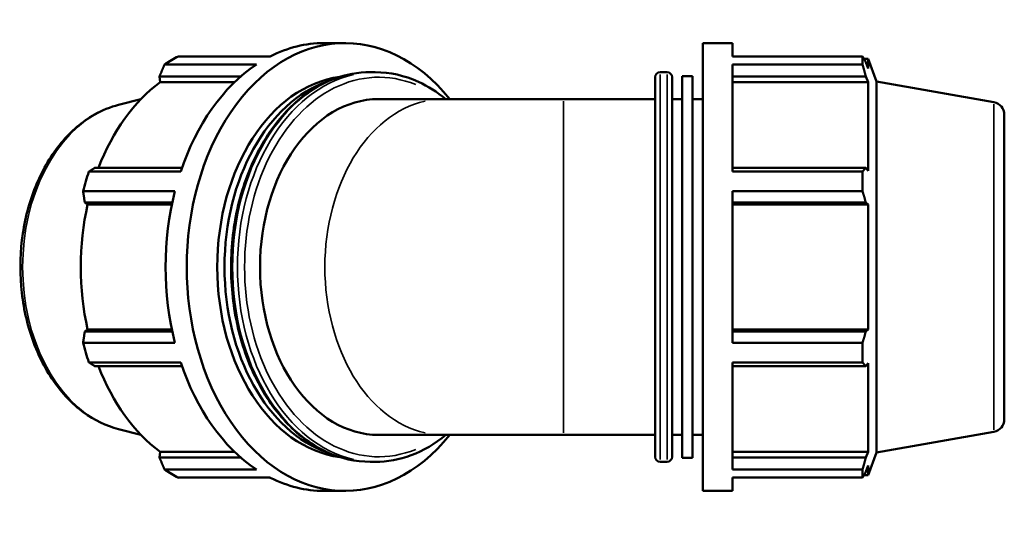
# Model space of a CAD drawing. Header units: millimetres. Extents: x -3 to 1219, y -236 to 1230.
# Tile 7 of 9: x 382 to 676, y 674 to 822. Entities that reach past the tile are written whole.
import ezdxf

# ---------------------------------------------------------------- set-up
doc = ezdxf.new("R2010")
doc.units = ezdxf.units.MM
doc.layers.add('Visible (ISO)', color=7, linetype='Continuous', lineweight=50)
doc.layers.add('Visible Narrow (ISO)', color=7, linetype='Continuous', lineweight=35)

msp = doc.modelspace()

# ---------------------------------------------------------------- linework, layer by layer
at = {"layer": 'Visible (ISO)'}
for p, q in [((478.978, 815.058), (472.662, 815.058)), ((586.065, 681.058), (586.065, 815.058)), ((586.065, 815.058), (594.999, 815.058)), ((594.999, 811.1), (594.999, 815.058)), ((429.114, 811.1), (456.62, 811.1)), ((594.999, 811.1), (633.898, 811.1)), ((633.898, 808.678), (633.898, 811.1)), ((452.484, 808.678), (424.978, 808.678)), ((594.999, 776.594), (594.999, 808.678)), ((633.898, 808.678), (594.999, 808.678)), ((634.323, 810.368), (635.605, 810.368)), ((635.605, 807.484), (634.873, 809.401)), ((635.605, 807.484), (635.605, 810.368)), ((638.085, 803.553), (635.605, 810.368)), ((423.465, 805.111), (447.822, 805.111)), ((423.604, 803.328), (423.465, 805.111)), ((488.015, 806.348), (486.53, 806.348)), ((571.785, 691.268), (571.785, 804.848)), ((573.285, 806.348), (575.385, 806.348)), ((576.885, 804.848), (576.885, 691.268)), ((579.945, 690.934), (579.945, 805.182)), ((579.945, 805.182), (583.005, 805.182)), ((583.005, 690.934), (583.005, 805.182)), ((594.999, 805.111), (634.873, 805.111)), ((634.873, 805.111), (635.605, 803.328)), ((445.882, 803.328), (423.604, 803.328)), ((594.999, 803.328), (635.605, 803.328)), ((635.605, 776.83), (635.605, 803.328)), ((638.085, 692.564), (638.085, 803.553)), ((673.236, 797.355), (638.085, 803.553)), ((411.193, 796.582), (417.861, 798.271)), ((508.486, 798.308), (489.076, 798.308)), ((544.335, 798.308), (508.486, 798.308)), ((544.335, 798.308), (571.785, 798.308)), ((576.885, 798.308), (579.945, 798.308)), ((583.005, 798.308), (586.065, 798.308)), ((676.335, 793.662), (676.335, 702.455)), ((402.291, 776.594), (429.797, 776.594)), ((430.194, 777.758), (404.124, 777.758)), ((634.873, 777.758), (594.999, 777.758)), ((594.999, 776.594), (633.898, 776.594)), ((633.898, 770.745), (633.898, 776.594)), ((635.605, 776.83), (634.873, 777.758)), ((428.084, 770.745), (400.578, 770.745)), ((594.999, 725.372), (594.999, 770.745)), ((633.898, 770.745), (594.999, 770.745)), ((401.09, 767.4), (427.302, 767.4)), ((401.928, 766.795), (401.09, 767.4)), ((427.176, 766.795), (401.928, 766.795)), ((594.999, 767.4), (634.873, 767.4)), ((594.999, 766.795), (635.605, 766.795)), ((634.873, 767.4), (635.605, 766.795)), ((635.605, 729.321), (635.605, 766.795)), ((401.09, 728.717), (401.928, 729.321)), ((427.302, 728.717), (401.09, 728.717)), ((427.176, 729.321), (401.928, 729.321)), ((594.999, 729.321), (635.605, 729.321)), ((634.873, 728.717), (594.999, 728.717)), ((635.605, 729.321), (634.873, 728.717)), ((400.578, 725.372), (428.084, 725.372)), ((594.999, 725.372), (633.898, 725.372)), ((633.898, 719.522), (633.898, 725.372)), ((429.797, 719.522), (402.291, 719.522)), ((594.999, 687.439), (594.999, 719.522)), ((633.898, 719.522), (594.999, 719.522)), ((634.873, 718.358), (635.605, 719.287)), ((635.605, 692.788), (635.605, 719.287)), ((404.124, 718.358), (430.194, 718.358)), ((594.999, 718.358), (634.873, 718.358)), ((411.193, 699.534), (417.861, 697.845)), ((673.236, 698.762), (638.085, 692.564)), ((508.486, 697.808), (489.076, 697.808)), ((508.486, 697.808), (544.335, 697.808)), ((544.335, 697.808), (571.785, 697.808)), ((576.885, 697.808), (579.945, 697.808)), ((583.005, 697.808), (586.065, 697.808)), ((423.465, 691.006), (423.604, 692.788)), ((445.882, 692.788), (423.604, 692.788)), ((594.999, 692.788), (635.605, 692.788)), ((635.605, 692.788), (634.873, 691.006)), ((447.822, 691.006), (423.465, 691.006)), ((488.015, 689.768), (486.53, 689.768)), ((573.285, 689.768), (575.385, 689.768)), ((579.945, 690.934), (583.005, 690.934)), ((634.873, 691.006), (594.999, 691.006)), ((638.085, 692.564), (635.605, 685.748)), ((424.978, 687.439), (452.484, 687.439)), ((594.999, 687.439), (633.898, 687.439)), ((633.898, 685.016), (633.898, 687.439)), ((634.873, 686.715), (635.605, 688.632)), ((635.605, 685.748), (635.605, 688.632)), ((456.62, 685.016), (429.114, 685.016)), ((594.999, 681.058), (594.999, 685.016)), ((633.898, 685.016), (594.999, 685.016)), ((634.323, 685.748), (635.605, 685.748)), ((478.978, 681.058), (472.662, 681.058)), ((586.065, 681.058), (594.999, 681.058))]:
    msp.add_line(p, q, dxfattribs=at)
for centre, radius, start, end in [((573.285, 804.848), 1.5, 90, 180), ((575.385, 804.848), 1.5, 0, 90), ((672.585, 793.662), 3.75, 0, 80), ((672.585, 702.455), 3.75, 280, 0), ((573.285, 691.268), 1.5, 180, 270), ((575.385, 691.268), 1.5, 270, 0)]:
    msp.add_arc(centre, radius, start, end, dxfattribs=at)
for centre, major_axis, start_param, end_param in [((478.978, 748.058), (0, -67), 2.4188584, 7.0059196), ((472.662, 748.058), (0, 67), 0, 0.3454353), ((445.156, 748.058), (0, 67), 0.3454353, 0.4399629), ((472.662, 748.058), (0, 67), 0.4399629, 1.1308334), ((481.142, 748.058), (0, -57.124), 3.234333, 6.190445), ((443.949, 748.058), (0, 62.31), 0.4799655, 1.0739634), ((483.306, 748.058), (0, -57.124), 3.3772285, 6.0475495), ((489.076, 748.058), (0, -50.25), 3.1415927, 6.2831853), ((445.156, 748.058), (0, 67), 1.1308334, 1.225361), ((472.662, 748.058), (0, 67), 1.225361, 1.9162316), ((443.949, 748.058), (0, 62.31), 1.2653637, 1.8762289), ((445.156, 748.058), (0, 67), 1.9162316, 2.0107592), ((472.662, 748.058), (0, 67), 2.0107592, 2.7016298), ((443.949, 748.058), (0, 62.31), 2.0676292, 2.6616271), ((445.156, 748.058), (0, -67), 5.8432224, 5.93775), ((472.662, 748.058), (0, -67), 5.93775, 6.2831853)]:
    msp.add_ellipse(centre, major_axis=major_axis, ratio=0.7071068, start_param=start_param, end_param=end_param, dxfattribs=at)
for points, weights in [([(633.898, 811.1), (634.405, 810.233), (634.873, 809.401)], [1, 1.00207174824, 1.00332807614]), ([(424.978, 808.678), (424.199, 806.858), (423.465, 805.111)], [2.55455110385, 2.58646808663, 2.61664606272]), ([(634.873, 805.111), (634.405, 806.858), (633.898, 808.678)], [1.00332807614, 1.00207174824, 1]), ([(404.124, 777.758), (403.22, 777.188), (402.291, 776.594)], [2.61664606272, 2.58646808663, 2.55455110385]), ([(633.898, 776.594), (634.405, 777.188), (634.873, 777.758)], [1, 1.00207174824, 1.00332807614]), ([(400.578, 770.745), (400.833, 769.038), (401.09, 767.4)], [2.55455110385, 2.58646808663, 2.61664606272]), ([(634.873, 767.4), (634.405, 769.038), (633.898, 770.745)], [1.00332807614, 1.00207174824, 1]), ([(401.09, 728.717), (400.833, 727.078), (400.578, 725.372)], [2.60596988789, 2.57591504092, 2.54412828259]), ([(633.898, 725.372), (634.405, 727.078), (634.873, 728.717)], [1, 1.00207174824, 1.00332807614]), ([(402.291, 719.522), (403.22, 718.929), (404.124, 718.358)], [2.54412828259, 2.57591504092, 2.60596988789]), ([(634.873, 718.358), (634.405, 718.929), (633.898, 719.522)], [1.00332807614, 1.00207174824, 1]), ([(423.465, 691.006), (424.199, 689.259), (424.978, 687.439)], [2.60596988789, 2.57591504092, 2.54412828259]), ([(633.898, 687.439), (634.405, 689.259), (634.873, 691.006)], [1, 1.00207174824, 1.00332807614]), ([(634.873, 686.715), (634.405, 685.883), (633.898, 685.016)], [1.00332807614, 1.00207174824, 1])]:
    msp.add_rational_spline(points, weights, degree=2, dxfattribs=at)
for points, knots in [([(486.53, 689.768), (482.132, 689.768), (477.737, 690.749), (469.369, 694.567), (465.402, 697.423), (458.27, 704.745), (455.119, 709.235), (449.975, 719.384), (447.99, 725.048), (445.392, 736.963), (444.78, 743.213), (444.99, 755.665), (445.812, 761.866), (448.811, 773.601), (450.988, 779.132), (456.492, 788.96), (459.817, 793.258), (467.282, 800.149), (471.417, 802.753), (479.261, 805.68), (482.895, 806.348), (486.53, 806.348)], [3.1415927, 3.1415927, 3.1415927, 3.1415927, 3.4536678, 3.4536678, 3.769534, 3.769534, 4.0904839, 4.0904839, 4.4132759, 4.4132759, 4.7362637, 4.7362637, 5.0592109, 5.0592109, 5.3822035, 5.3822035, 5.7048782, 5.7048782, 6.0252482, 6.0252482, 6.2831853, 6.2831853, 6.2831853, 6.2831853]), ([(488.015, 806.348), (492.413, 806.348), (496.808, 805.367), (503.828, 802.164), (506.579, 800.428), (509.156, 798.308)], [0, 0, 0, 0, 0.31207518, 0.31207518, 0.52676245, 0.52676245, 0.52676245, 0.52676245]), ([(411.193, 699.534), (407.498, 700.47), (403.949, 702.191), (397.326, 707.056), (394.279, 710.262), (389.014, 717.86), (386.824, 722.286), (383.56, 731.867), (382.497, 737.025), (381.6, 747.536), (381.768, 752.888), (383.323, 763.259), (384.71, 768.277), (388.591, 777.479), (391.085, 781.663), (396.957, 788.717), (400.326, 791.603), (406.3, 794.975), (408.714, 795.954), (411.193, 796.582)], [3.3188464, 3.3188464, 3.3188464, 3.3188464, 3.6206496, 3.6206496, 3.9370525, 3.9370525, 4.26349, 4.26349, 4.5923935, 4.5923935, 4.9213244, 4.9213244, 5.2502897, 5.2502897, 5.5789555, 5.5789555, 5.9035037, 5.9035037, 6.1059316, 6.1059316, 6.1059316, 6.1059316]), ([(509.156, 697.808), (505.928, 695.153), (502.429, 693.102), (495.284, 690.436), (491.65, 689.768), (488.015, 689.768)], [2.61483021, 2.61483021, 2.61483021, 2.61483021, 2.88365551, 2.88365551, 3.14159265, 3.14159265, 3.14159265, 3.14159265])]:
    msp.add_open_spline(points, degree=3, knots=knots, dxfattribs=at)
at = {"layer": 'Visible Narrow (ISO)'}
for p, q in [((573.285, 805.63), (573.285, 690.486)), ((575.385, 690.486), (575.385, 805.63)), ((544.335, 698.427), (544.335, 797.689)), ((673.236, 699.369), (673.236, 796.748))]:
    msp.add_line(p, q, dxfattribs=at)
for centre, major_axis, start_param, end_param in [((489.076, 748.058), (0, -56.79), 2.8624889, 6.5622891), ((486.53, 748.058), (0, -58.29), 3.2986723, 6.1261057), ((488.015, 748.058), (0, 58.29), 0.1570796, 2.984513), ((508.486, 748.058), (0, -50.25), 3.2986723, 6.1261057), ((417.339, 748.058), (0, -49.296), 3.4582006, 5.9665773)]:
    msp.add_ellipse(centre, major_axis=major_axis, ratio=0.7071068, start_param=start_param, end_param=end_param, dxfattribs=at)

doc.saveas('drawing.dxf')
